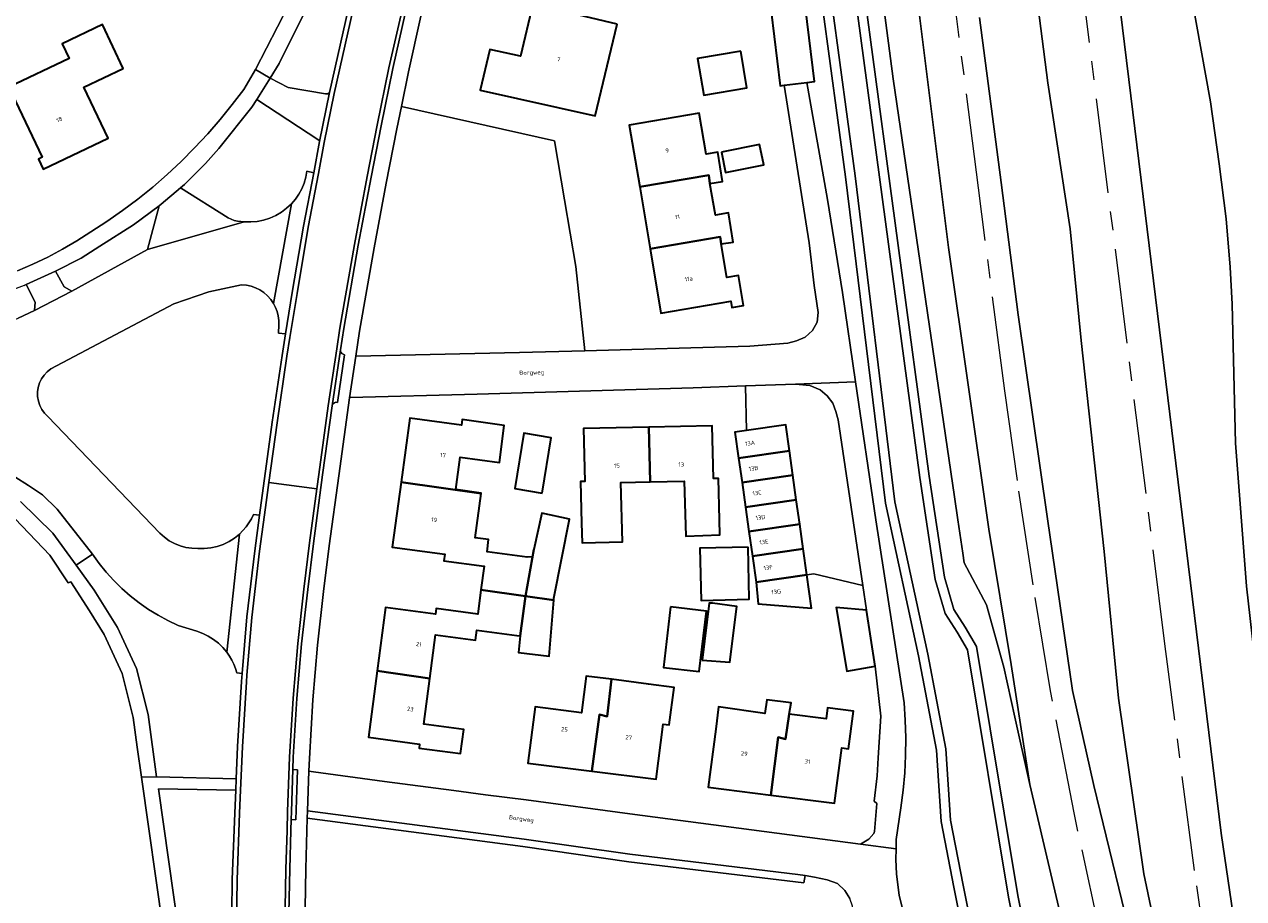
# Model space of a CAD drawing. Header units: metres. Extents: x 229229 to 231729, y 593167 to 595667.
# Tile 172 of 256: x 230402 to 230531, y 594104 to 594196. Entities that reach past the tile are written whole.
import ezdxf
from ezdxf.enums import TextEntityAlignment as Align

# ---------------------------------------------------------------- set-up
doc = ezdxf.new("R2010")
doc.units = ezdxf.units.M
doc.linetypes.add('AM-AS', pattern=[16, 10, -2, 2, -2])
for name, color, linetype, lineweight in [('B-WE-AM-AS_SPOOR-G', 10, 'AM-AS', 18), ('B-WE-GR-GRAS-GV', 60, 'Continuous', 13), ('B-WE-GR-GROENVOORZIENING-GV', 80, 'Continuous', 18), ('B-WE-OG-BEBOUWING-GV', 7, 'Continuous', 35), ('B-WE-OG-BEBOUWING-T18', 10, 'Continuous', 18), ('B-WE-OG-TERREIN_ERF-GV', 7, 'Continuous', 18), ('B-WE-OG-TOPOGRAFIE-T18', 10, 'Continuous', 18), ('B-WE-OG-WATER-GV', 130, 'Continuous', 18), ('B-WE-OG-WATER_SLOOT-GV', 120, 'Continuous', 18), ('B-WE-VH-VERHARDING_GESLOTEN-GV', 252, 'Continuous', 18), ('B-WE-VH-VERHARDING_HALFVERHARDING-GV', 252, 'Continuous', 18), ('B-WE-VH-VERHARDING_OPEN-GV', 252, 'Continuous', 18), ('B-WE-VH-VERHARDING_TEGEL-GV', 252, 'Continuous', 18)]:
    doc.layers.add(name, color=color, linetype=linetype, lineweight=lineweight)
doc.styles.add('NLCS-ISO-M250-T18', font='NLCS-ISO.ttf', dxfattribs={"height": 0.45})

msp = doc.modelspace()

# ---------------------------------------------------------------- linework, layer by layer
at = {"layer": 'B-WE-AM-AS_SPOOR-G'}
for points in [[(230548.562, 594014.782), (230543.17, 594030.301), (230540.868, 594037.49), (230537.615, 594048.101), (230535.032, 594057.813), (230532.539, 594068.018), (230530.813, 594075.99), (230529.595, 594082.631), (230527.567, 594095.425), (230525.892, 594106.963), (230522.786, 594130.884), (230498.538, 594323.805)], [(230546.805, 594014.026), (230538.79, 594031.267), (230535.405, 594039.314), (230533.565, 594043.869), (230529.499, 594054.56), (230525.177, 594067.266), (230522.473, 594076.105), (230520.144, 594084.147), (230516.143, 594099.373), (230513.182, 594113.049), (230510.714, 594125.91), (230508.856, 594137.094), (230507.201, 594148.137), (230505.891, 594157.588), (230503.086, 594179.036), (230496.577, 594230.362), (230493.908, 594252.155), (230489.486, 594285.946), (230487.937, 594299.061), (230485.446, 594318.39), (230484.983, 594322.132)]]:
    msp.add_lwpolyline(points, dxfattribs=at)
at = {"layer": 'B-WE-GR-GRAS-GV'}
for points in [[(230486.921, 594245.359), (230494.09, 594190.522), (230500.562, 594146.41), (230500.918, 594143.985), (230501.438, 594140.443), (230501.587, 594139.426), (230503.931, 594135.017), (230505.781, 594128.406), (230506.947, 594123.142), (230508.519, 594116.046), (230506.541, 594128.683), (230504.19, 594142.99), (230499.953, 594172.716), (230496.341, 594201.486)], [(230503.203, 594196.998), (230505.479, 594179.602), (230507.303, 594165.617), (230510.395, 594144.076), (230513.028, 594125.947), (230515.27, 594115.922), (230519.882, 594096.986), (230520.913, 594095.501), (230522.517, 594089.337), (230523.471, 594092.712), (230520.544, 594106.6), (230517.874, 594125.137), (230516.379, 594140.647), (230513.924, 594162.897), (230512.782, 594174.699), (230510.426, 594190.097), (230507.758, 594210.914)], [(230588.178, 593932.954), (230580.3, 593950.253), (230572.004, 593970.463), (230565.943, 593989.164), (230558.041, 594010.541), (230548.463, 594052.013), (230545.625, 594067.415), (230544.831, 594070.368), (230543.687, 594072.815), (230542.039, 594075.892), (230532.374, 594128.263), (230531.387, 594136.984), (230530.244, 594152.066), (230529.89, 594166.74), (230529.678, 594170.645), (230529.241, 594175.749), (230528.509, 594181.551), (230527.575, 594188.091), (230524.617, 594204.492)], [(230518.089, 594197.655), (230528.706, 594110.885), (230531.264, 594093.652), (230532.897, 594084.32), (230534.855, 594073.835), (230536.728, 594064.774), (230538.485, 594057.621), (230541.779, 594045.425), (230543.579, 594039.062), (230544.852, 594037.668), (230545.753, 594035.285), (230545.752, 594032.985), (230565.853, 593976.14), (230572.162, 593959.654), (230574.857, 593953.398), (230576.774, 593949.562), (230577.939, 593948.422), (230578.556, 593947.398), (230578.812, 593946.599), (230578.956, 593945.107)]]:
    msp.add_lwpolyline(points, dxfattribs=at)
at = {"layer": 'B-WE-GR-GROENVOORZIENING-GV'}
for points in [[(230531.675, 594031.712), (230529.385, 594039.759), (230526.903, 594046.797), (230524.772, 594051.113), (230524.046, 594052.976), (230523.646, 594054.002), (230523.449, 594055.05), (230521.435, 594065.774), (230519.46, 594072.222), (230519.403, 594072.427), (230515.467, 594086.541), (230508.519, 594116.046), (230506.947, 594123.142), (230505.781, 594128.406), (230503.931, 594135.017), (230501.587, 594139.426), (230501.438, 594140.443), (230500.918, 594143.985), (230500.562, 594146.41), (230494.09, 594190.522), (230486.921, 594245.359)], [(230524.617, 594204.492), (230527.575, 594188.091), (230528.509, 594181.551), (230529.241, 594175.749), (230529.678, 594170.645), (230529.89, 594166.74), (230530.244, 594152.066), (230531.387, 594136.984), (230532.374, 594128.263), (230542.039, 594075.892), (230543.687, 594072.815), (230544.831, 594070.368), (230545.625, 594067.415), (230548.463, 594052.013), (230558.041, 594010.541), (230565.943, 593989.164), (230572.004, 593970.463), (230580.3, 593950.253), (230588.178, 593932.954)], [(230491.352, 594197.308), (230497.887, 594148.569), (230499.51, 594137.905), (230500.499, 594134.515), (230501.71, 594132.63), (230502.906, 594130.598), (230507.251, 594104.299), (230511.482, 594083.163), (230515.39, 594069.312), (230515.247, 594067.699), (230514.645, 594066.504), (230512.703, 594065.803), (230510.404, 594066.648), (230516.858, 594049.742), (230516.757, 594050.077), (230517.088, 594051.331), (230518.307, 594052.128), (230520.346, 594052.14), (230533.335, 594016.97), (230544.501, 593992.17), (230553.824, 593973.727), (230574.035, 593934.433)], [(230401.996, 594145.916), (230405.392, 594142.579), (230407.86, 594139.177), (230409.6, 594140.337), (230405.863, 594145.096), (230404.321, 594146.619), (230402.841, 594147.591), (230401.404, 594148.524)]]:
    msp.add_lwpolyline(points, dxfattribs=at)
for points in [[(230439.624, 594211.543), (230439.497, 594211.728), (230439.295, 594211.827), (230436.834, 594212.278), (230436.207, 594209.867), (230434.316, 594203.893), (230431.978, 594197.541), (230429.289, 594192.141), (230428.335, 594190.618), (230430.223, 594189.617), (230434.192, 594188.96), (230434.412, 594188.965), (230434.601, 594189.079), (230436.915, 594199.439), (230439.55, 594211.184)], [(230432.214, 594180.776), (230432.937, 594180.626), (230433.564, 594183.92), (230433.464, 594184.066), (230426.926, 594188.369), (230426.403, 594187.535), (230422.939, 594183.18), (230421.521, 594181.605), (230419.281, 594179.378), (230418.88, 594179.035), (230423.9, 594175.873), (230424.216, 594175.713), (230424.549, 594175.589), (230424.892, 594175.503), (230425.244, 594175.455), (230425.598, 594175.446), (230426.286, 594175.43), (230426.973, 594175.489), (230427.648, 594175.624), (230428.304, 594175.833), (230428.933, 594176.114), (230429.527, 594176.462), (230430.08, 594176.873), (230430.583, 594177.343), (230431.001, 594177.832), (230431.366, 594178.363), (230431.673, 594178.929), (230431.918, 594179.525), (230432.099, 594180.142)], [(230461.561, 594161.833), (230460.591, 594170.726), (230459.393, 594177.768), (230458.336, 594183.991), (230442.189, 594187.598), (230441.715, 594185.266), (230440.594, 594179.512), (230439.314, 594172.688), (230437.778, 594163.889), (230437.378, 594161.252), (230454.653, 594161.645)], [(230415.395, 594172.502), (230416.63, 594177.132), (230413.909, 594175.119), (230410.36, 594172.851), (230408.404, 594171.59), (230405.672, 594170.224), (230406.593, 594168.588), (230407.395, 594168.124)], [(230403.473, 594166.092), (230403.532, 594166.955), (230402.584, 594168.814), (230402.377, 594168.72), (230397.9, 594167.058), (230392.785, 594165.513), (230388.445, 594164.52), (230387.689, 594164.389), (230388.035, 594162.276), (230388.89, 594161.47), (230390.78, 594161.804), (230392.656, 594162.21), (230394.516, 594162.686), (230396.356, 594163.231), (230398.174, 594163.845), (230399.968, 594164.527), (230401.735, 594165.277)], [(230429.601, 594161.322), (230429.97, 594163.596), (230429.234, 594163.679), (230429.247, 594164.56), (230429.245, 594165.034), (230429.186, 594165.504), (230429.073, 594165.964), (230428.907, 594166.407), (230428.689, 594166.828), (230428.402, 594167.247), (230428.065, 594167.627), (230427.682, 594167.961), (230427.259, 594168.244), (230426.805, 594168.472), (230426.325, 594168.64), (230425.828, 594168.746), (230425.322, 594168.788), (230421.854, 594168.037), (230418.171, 594166.788), (230405.187, 594159.913), (230404.806, 594159.614), (230404.476, 594159.26), (230404.203, 594158.86), (230403.994, 594158.424), (230403.855, 594157.96), (230403.787, 594157.481), (230403.793, 594156.997), (230403.873, 594156.52), (230404.025, 594156.06), (230404.245, 594155.629), (230404.528, 594155.236), (230404.867, 594154.891), (230416.701, 594142.554), (230417.175, 594142.135), (230417.694, 594141.773), (230418.25, 594141.471), (230418.836, 594141.234), (230419.446, 594141.065), (230420.071, 594140.966), (230420.703, 594140.938), (230421.387, 594140.932), (230422.067, 594141.005), (230422.734, 594141.155), (230423.38, 594141.381), (230423.996, 594141.679), (230424.573, 594142.046), (230425.105, 594142.476), (230425.468, 594142.836), (230425.8, 594143.225), (230426.096, 594143.642), (230426.356, 594144.082), (230426.577, 594144.543), (230427.23, 594144.455), (230428.567, 594154.279)], [(230423.767, 594129.998), (230423.348, 594130.498), (230422.878, 594130.952), (230422.363, 594131.353), (230421.809, 594131.698), (230421.221, 594131.982), (230420.607, 594132.203), (230418.633, 594132.828), (230417.555, 594133.333), (230416.507, 594133.898), (230415.493, 594134.522), (230414.517, 594135.202), (230413.58, 594135.937), (230412.686, 594136.724), (230411.839, 594137.56), (230411.04, 594138.443), (230410.293, 594139.369), (230409.6, 594140.337), (230407.86, 594139.177), (230409.763, 594136.554), (230412.228, 594132.616), (230414.219, 594128.278), (230415.446, 594123.417), (230416.352, 594116.849), (230424.755, 594116.621), (230424.907, 594120.026), (230425.329, 594126.889), (230425.401, 594127.761), (230424.817, 594127.809), (230424.678, 594128.277), (230424.502, 594128.733), (230424.29, 594129.174), (230424.045, 594129.596)], [(230416.562, 594115.56), (230418.707, 594100.399), (230421.288, 594081.973), (230424.518, 594082.089), (230424.404, 594084.461), (230424.335, 594091.957), (230424.255, 594098.97), (230424.344, 594105.987), (230424.595, 594113.016), (230424.702, 594115.438)], [(230484.679, 594105.632), (230466.197, 594107.868), (230455.024, 594109.468), (230432.257, 594112.459), (230432.104, 594107.11), (230431.988, 594100.888), (230432.008, 594094.645), (230432.113, 594085.237), (230455.132, 594091.216), (230487.362, 594099.455), (230487.596, 594098.538), (230488.439, 594098.957), (230489.239, 594099.72), (230489.587, 594100.432), (230489.832, 594101.194), (230489.947, 594102.272), (230489.802, 594103.193), (230489.534, 594103.977), (230488.999, 594104.84), (230488.224, 594105.586), (230487.141, 594105.974), (230485.791, 594106.259), (230484.792, 594106.405)]]:
    msp.add_lwpolyline(points, close=True, dxfattribs=at)
at = {"layer": 'B-WE-OG-BEBOUWING-GV'}
for points in [[(230464.957, 594196.3), (230456.062, 594198.412), (230454.757, 594192.916), (230451.525, 594193.639), (230450.505, 594189.343), (230462.659, 594186.625)], [(230484.996, 594190.154), (230485.8, 594190.253), (230484.844, 594198.021), (230481.203, 594197.609), (230482.162, 594189.806), (230482.574, 594189.856)], [(230412.838, 594191.636), (230410.626, 594196.27), (230406.383, 594194.245), (230407.128, 594192.683), (230400.755, 594189.64), (230404.276, 594182.265), (230403.871, 594182.071), (230404.387, 594180.99), (230411.242, 594184.262), (230408.671, 594189.647)], [(230478.017, 594193.442), (230473.452, 594192.684), (230474.095, 594188.811), (230478.66, 594189.569)], [(230467.34, 594179.122), (230474.624, 594180.363), (230474.759, 594179.48), (230476.091, 594179.69), (230475.579, 594182.803), (230474.358, 594182.597), (230473.633, 594186.901), (230466.24, 594185.657)], [(230475.972, 594182.792), (230476.409, 594180.652), (230480.431, 594181.47), (230479.994, 594183.611)], [(230474.759, 594179.48), (230474.624, 594180.363), (230467.34, 594179.122), (230468.439, 594172.593), (230475.82, 594173.842), (230475.945, 594173.107), (230477.205, 594173.295), (230476.698, 594176.377), (230475.351, 594176.151)], [(230475.945, 594173.107), (230475.82, 594173.842), (230468.439, 594172.593), (230469.58, 594165.811), (230476.966, 594167.054), (230477.077, 594166.398), (230478.302, 594166.605), (230477.768, 594169.778), (230476.543, 594169.571)], [(230442.16, 594147.957), (230450.595, 594146.752), (230450.599, 594146.779), (230447.922, 594147.172), (230448.376, 594150.591), (230452.53, 594150.016), (230453.029, 594153.936), (230448.602, 594154.555), (230448.527, 594153.952), (230443.08, 594154.719)], [(230457.054, 594146.792), (230458.011, 594152.635), (230455.116, 594153.109), (230454.159, 594147.265)], [(230461.192, 594143.634), (230461.28, 594141.533), (230465.517, 594141.639), (230465.349, 594147.926), (230468.461, 594147.993), (230468.299, 594153.747), (230461.413, 594153.606), (230461.557, 594148.019), (230461.087, 594148.01)], [(230475.752, 594143.959), (230475.644, 594148.352), (230475.119, 594148.34), (230474.976, 594153.884), (230468.299, 594153.747), (230468.461, 594147.993), (230472.041, 594148.07), (230472.218, 594142.257), (230475.815, 594142.403)], [(230483.138, 594151.256), (230482.752, 594153.997), (230478.629, 594153.414), (230477.394, 594153.239), (230477.78, 594150.5)], [(230483.138, 594151.256), (230477.78, 594150.5), (230478.144, 594147.918), (230483.502, 594148.674)], [(230442.16, 594147.957), (230441.225, 594141.087), (230446.767, 594140.352), (230446.673, 594139.639), (230450.916, 594139.069), (230450.589, 594136.577), (230455.281, 594135.905), (230456.18, 594140.831), (230456.017, 594140.076), (230455.457, 594140.042), (230451.232, 594140.613), (230451.398, 594141.883), (230449.979, 594142.076), (230450.595, 594146.752)], [(230483.868, 594146.077), (230483.502, 594148.674), (230478.144, 594147.918), (230478.51, 594145.327)], [(230478.51, 594145.327), (230478.874, 594142.744), (230484.231, 594143.502), (230483.868, 594146.077)], [(230458.272, 594135.477), (230458.292, 594135.713), (230459.931, 594144.028), (230457.018, 594144.694), (230456.18, 594140.831), (230455.281, 594135.905)], [(230479.239, 594140.153), (230484.597, 594140.908), (230484.231, 594143.502), (230478.874, 594142.744)], [(230478.783, 594141.091), (230473.693, 594140.969), (230473.825, 594135.462), (230478.914, 594135.584)], [(230484.597, 594140.908), (230479.239, 594140.153), (230479.627, 594137.402), (230484.983, 594138.168)], [(230479.627, 594137.402), (230479.864, 594135.102), (230485.477, 594134.661), (230484.983, 594138.168)], [(230450.589, 594136.577), (230450.253, 594134.01), (230445.874, 594134.596), (230445.796, 594134.001), (230440.5, 594134.706), (230439.626, 594128.016), (230445.179, 594127.221), (230445.781, 594131.828), (230450.028, 594131.26), (230450.168, 594132.324), (230454.378, 594131.761), (230454.734, 594131.722), (230455.281, 594135.905)], [(230458.272, 594135.477), (230455.281, 594135.905), (230454.734, 594131.722), (230454.54, 594129.98), (230457.776, 594129.596)], [(230470.607, 594134.788), (230469.845, 594128.396), (230473.614, 594127.947), (230474.376, 594134.339)], [(230473.919, 594129.145), (230476.863, 594128.946), (230477.609, 594134.816), (230475.02, 594135.161), (230474.692, 594135.175)], [(230492.202, 594128.51), (230491.291, 594134.444), (230488.092, 594134.703), (230489.208, 594128.002)], [(230445.179, 594127.221), (230439.626, 594128.016), (230438.713, 594121.02), (230444.118, 594120.295), (230444.064, 594119.881), (230448.442, 594119.289), (230448.777, 594121.847), (230444.551, 594122.417)], [(230462.282, 594117.453), (230463.098, 594123.409), (230463.914, 594123.222), (230464.382, 594127.149), (230461.708, 594127.478), (230461.206, 594123.599), (230456.304, 594124.232), (230455.541, 594118.296)], [(230463.914, 594123.222), (230463.098, 594123.409), (230462.282, 594117.453), (230469.081, 594116.602), (230469.837, 594122.393), (230470.445, 594122.317), (230470.963, 594126.289), (230468.283, 594126.631), (230464.382, 594127.149)], [(230481.192, 594114.911), (230481.97, 594121.031), (230482.721, 594120.819), (230483.134, 594123.451), (230483.323, 594124.658), (230480.752, 594124.987), (230480.559, 594123.519), (230475.672, 594124.238), (230475.373, 594121.856), (230474.574, 594115.742)], [(230481.192, 594114.911), (230487.913, 594114.067), (230488.689, 594119.885), (230489.388, 594119.796), (230489.914, 594123.756), (230487.168, 594124.109), (230487.017, 594122.968), (230483.134, 594123.451), (230482.721, 594120.819), (230481.97, 594121.031)]]:
    msp.add_lwpolyline(points, close=True, dxfattribs=at)
at = {"layer": 'B-WE-OG-TERREIN_ERF-GV'}
for points in [[(230401.662, 594170.253), (230403.274, 594170.951), (230404.858, 594171.712), (230406.409, 594172.536), (230407.927, 594173.421), (230409.408, 594174.366), (230411.103, 594175.464), (230412.758, 594176.621), (230414.371, 594177.836), (230415.941, 594179.107), (230417.465, 594180.431), (230418.941, 594181.809), (230420.368, 594183.238), (230421.745, 594184.715), (230423.068, 594186.241), (230424.337, 594187.812), (230425.55, 594189.426), (230426.804, 594191.509), (230430.292, 594198.287)], [(230464.957, 594196.3), (230462.659, 594186.625), (230450.505, 594189.343), (230451.525, 594193.639), (230454.757, 594192.916), (230456.062, 594198.412)], [(230484.844, 594198.021), (230485.8, 594190.253), (230484.996, 594190.154), (230487.17, 594177.782), (230488.746, 594167.965), (230490.126, 594158.553), (230492.263, 594143.973), (230495.248, 594124.654), (230495.374, 594122.808), (230495.427, 594120.959), (230495.407, 594119.109), (230495.315, 594117.261), (230495.15, 594115.418), (230494.913, 594113.583), (230494.422, 594110.227), (230494.406, 594109.25), (230494.387, 594108.104), (230494.454, 594106.603), (230494.713, 594104.303), (230496.312, 594098.026)], [(230564.969, 593940.9), (230555.776, 593959.946), (230546.091, 593979.105), (230540.807, 593989.928), (230534.774, 594002.538), (230524.102, 594030.125), (230516.959, 594049.407), (230516.858, 594049.742), (230510.404, 594066.648), (230509.685, 594068.609), (230507.883, 594073.782), (230504.301, 594086.114), (230500.516, 594105.203), (230499.155, 594112.141), (230498.667, 594119.662), (230496.77, 594129.608), (230493.297, 594145.72), (230489.081, 594180.171), (230486.646, 594198.131)], [(230444.259, 594197.14), (230442.938, 594191.283), (230442.189, 594187.598), (230458.336, 594183.991), (230459.393, 594177.768), (230460.591, 594170.726), (230461.561, 594161.833), (230478.951, 594162.308), (230482.976, 594162.64), (230483.897, 594162.86), (230484.79, 594163.255), (230485.596, 594163.981), (230486.087, 594164.832), (230486.17, 594165.861), (230485.765, 594168.728), (230485.219, 594173.232), (230482.574, 594189.856), (230482.162, 594189.806), (230481.203, 594197.609)], [(230385.184, 594065.167), (230415.596, 594069.759), (230420.865, 594072.281), (230420.656, 594073.919), (230417.049, 594100.7), (230414.757, 594116.81), (230414.304, 594119.989), (230413.872, 594123.116), (230412.704, 594127.745), (230410.818, 594131.853), (230409.257, 594134.358), (230407.317, 594137.443), (230407.025, 594137.311), (230405.095, 594140.247), (230401.425, 594144.07)]]:
    msp.add_lwpolyline(points, dxfattribs=at)
for points in [[(230406.383, 594194.245), (230410.626, 594196.27), (230412.838, 594191.636), (230408.671, 594189.647), (230411.242, 594184.262), (230404.387, 594180.99), (230403.871, 594182.071), (230404.276, 594182.265), (230400.755, 594189.64), (230407.128, 594192.683)], [(230474.095, 594188.811), (230473.452, 594192.684), (230478.017, 594193.442), (230478.66, 594189.569)], [(230478.302, 594166.605), (230477.077, 594166.398), (230476.966, 594167.054), (230469.58, 594165.811), (230468.439, 594172.593), (230467.34, 594179.122), (230466.24, 594185.657), (230473.633, 594186.901), (230474.358, 594182.597), (230475.579, 594182.803), (230476.091, 594179.69), (230474.759, 594179.48), (230475.351, 594176.151), (230476.698, 594176.377), (230477.205, 594173.295), (230475.945, 594173.107), (230476.543, 594169.571), (230477.768, 594169.778)], [(230476.409, 594180.652), (230475.972, 594182.792), (230479.994, 594183.611), (230480.431, 594181.47)], [(230478.874, 594142.744), (230478.51, 594145.327), (230478.144, 594147.918), (230477.78, 594150.5), (230477.394, 594153.239), (230478.629, 594153.414), (230478.527, 594158.115), (230472.997, 594157.906), (230450.185, 594157.228), (230436.786, 594156.887), (230436.714, 594156.864), (230435.584, 594148.632), (230434.583, 594141.219), (230433.986, 594136.408), (230433.347, 594130.745), (230432.843, 594124.976), (230432.48, 594118.781), (230432.43, 594117.439), (230432.908, 594117.361), (230440.419, 594116.346), (230447.722, 594115.41), (230451.077, 594114.929), (230455.374, 594114.419), (230466.286, 594112.923), (230490.63, 594109.743), (230491.526, 594110.271), (230492.062, 594110.845), (230492.134, 594111.067), (230492.378, 594114.04), (230492.082, 594114.272), (230492.407, 594116.945), (230492.501, 594118.833), (230492.789, 594123.255), (230492.202, 594128.51), (230489.208, 594128.002), (230488.092, 594134.703), (230491.291, 594134.444), (230490.892, 594137.035), (230485.734, 594138.264), (230484.983, 594138.168), (230485.477, 594134.661), (230479.864, 594135.102), (230479.627, 594137.402), (230479.239, 594140.153)], [(230439.626, 594128.016), (230440.5, 594134.706), (230445.796, 594134.001), (230445.874, 594134.596), (230450.253, 594134.01), (230450.589, 594136.577), (230450.916, 594139.069), (230446.673, 594139.639), (230446.767, 594140.352), (230441.225, 594141.087), (230442.16, 594147.957), (230443.08, 594154.719), (230448.527, 594153.952), (230448.602, 594154.555), (230453.029, 594153.936), (230452.53, 594150.016), (230448.376, 594150.591), (230447.922, 594147.172), (230450.599, 594146.779), (230450.595, 594146.752), (230449.979, 594142.076), (230451.398, 594141.883), (230451.232, 594140.613), (230455.457, 594140.042), (230456.017, 594140.076), (230456.18, 594140.831), (230457.018, 594144.694), (230459.931, 594144.028), (230458.292, 594135.713), (230458.272, 594135.477), (230457.776, 594129.596), (230454.54, 594129.98), (230454.734, 594131.722), (230454.378, 594131.761), (230450.168, 594132.324), (230450.028, 594131.26), (230445.781, 594131.828), (230445.179, 594127.221), (230444.551, 594122.417), (230448.777, 594121.847), (230448.442, 594119.289), (230444.064, 594119.881), (230444.118, 594120.295), (230438.713, 594121.02)], [(230457.054, 594146.792), (230454.159, 594147.265), (230455.116, 594153.109), (230458.011, 594152.635)], [(230468.299, 594153.747), (230474.976, 594153.884), (230475.119, 594148.34), (230475.644, 594148.352), (230475.752, 594143.959), (230475.815, 594142.403), (230472.218, 594142.257), (230472.041, 594148.07), (230468.461, 594147.993), (230465.349, 594147.926), (230465.517, 594141.639), (230461.28, 594141.533), (230461.192, 594143.634), (230461.087, 594148.01), (230461.557, 594148.019), (230461.413, 594153.606)], [(230478.783, 594141.091), (230478.914, 594135.584), (230473.825, 594135.462), (230473.693, 594140.969)], [(230470.607, 594134.788), (230474.376, 594134.339), (230473.614, 594127.947), (230469.845, 594128.396)], [(230475.02, 594135.161), (230477.609, 594134.816), (230476.863, 594128.946), (230473.919, 594129.145), (230474.692, 594135.175)], [(230464.382, 594127.149), (230468.283, 594126.631), (230470.963, 594126.289), (230470.445, 594122.317), (230469.837, 594122.393), (230469.081, 594116.602), (230462.282, 594117.453), (230455.541, 594118.296), (230456.304, 594124.232), (230461.206, 594123.599), (230461.708, 594127.478)], [(230487.017, 594122.968), (230487.168, 594124.109), (230489.914, 594123.756), (230489.388, 594119.796), (230488.689, 594119.885), (230487.913, 594114.067), (230481.192, 594114.911), (230474.574, 594115.742), (230475.373, 594121.856), (230475.672, 594124.238), (230480.559, 594123.519), (230480.752, 594124.987), (230483.323, 594124.658), (230483.134, 594123.451)]]:
    msp.add_lwpolyline(points, close=True, dxfattribs=at)
at = {"layer": 'B-WE-OG-WATER-GV'}
msp.add_lwpolyline([(230487.64, 594198.244), (230490.073, 594180.299), (230494.284, 594145.886), (230497.75, 594129.807), (230499.661, 594119.789), (230500.149, 594112.27), (230501.497, 594105.396), (230505.273, 594086.351), (230508.836, 594074.086), (230510.627, 594068.946), (230511.184, 594067.427), (230512.706, 594066.867), (230513.931, 594067.309), (230514.268, 594067.978), (230514.378, 594069.217), (230510.509, 594082.929), (230506.267, 594104.119), (230501.95, 594130.251), (230500.858, 594132.106), (230499.58, 594134.096), (230498.531, 594137.689), (230496.897, 594148.427), (230490.361, 594197.176)], dxfattribs=at)
at = {"layer": 'B-WE-OG-WATER_SLOOT-GV'}
for points in [[(230486.646, 594198.131), (230489.081, 594180.171), (230493.297, 594145.72), (230496.77, 594129.608), (230498.667, 594119.662), (230499.155, 594112.141), (230500.516, 594105.203), (230504.301, 594086.114), (230507.883, 594073.782), (230509.685, 594068.609), (230510.404, 594066.648), (230512.703, 594065.803), (230514.645, 594066.504), (230515.247, 594067.699), (230515.39, 594069.312), (230511.482, 594083.163), (230507.251, 594104.299), (230502.906, 594130.598), (230501.71, 594132.63), (230500.499, 594134.515), (230499.51, 594137.905), (230497.887, 594148.569), (230491.352, 594197.308)], [(230490.361, 594197.176), (230496.897, 594148.427), (230498.531, 594137.689), (230499.58, 594134.096), (230500.858, 594132.106), (230501.95, 594130.251), (230506.267, 594104.119), (230510.509, 594082.929), (230514.378, 594069.217), (230514.268, 594067.978), (230513.931, 594067.309), (230512.706, 594066.867), (230511.184, 594067.427), (230510.627, 594068.946), (230508.836, 594074.086), (230505.273, 594086.351), (230501.497, 594105.396), (230500.149, 594112.27), (230499.661, 594119.789), (230497.75, 594129.807), (230494.284, 594145.886), (230490.073, 594180.299), (230487.64, 594198.244)]]:
    msp.add_lwpolyline(points, dxfattribs=at)
at = {"layer": 'B-WE-VH-VERHARDING_GESLOTEN-GV'}
for points in [[(230436.915, 594199.439), (230434.601, 594189.079), (230433.564, 594183.92), (230432.937, 594180.626), (230431.866, 594174.964), (230430.679, 594167.964), (230429.97, 594163.596), (230429.601, 594161.322), (230428.567, 594154.279), (230427.23, 594144.455), (230426.724, 594140.712), (230425.891, 594133.717), (230425.401, 594127.761), (230425.329, 594126.889), (230424.907, 594120.026), (230424.755, 594116.621), (230424.702, 594115.438), (230424.595, 594113.016), (230424.344, 594105.987), (230424.255, 594098.97)], [(230424.755, 594098.97), (230424.844, 594105.975), (230425.095, 594112.996), (230425.202, 594115.416), (230425.406, 594120), (230425.828, 594126.853), (230425.886, 594127.562), (230426.389, 594133.667), (230427.22, 594140.649), (230427.844, 594145.262), (230428.205, 594147.916), (230429.062, 594154.209), (230430.095, 594161.246), (230430.415, 594163.211), (230431.172, 594167.882), (230432.358, 594174.876), (230433.428, 594180.533), (230434.055, 594183.827), (230435.091, 594188.98), (230437.403, 594199.33)], [(230437.403, 594199.33), (230435.091, 594188.98), (230434.055, 594183.827), (230433.428, 594180.533), (230432.358, 594174.876), (230431.172, 594167.882), (230430.415, 594163.211), (230430.095, 594161.246), (230429.062, 594154.209), (230428.205, 594147.916), (230433.276, 594147.231), (230433.484, 594148.771), (230434.476, 594156.002), (230435.374, 594162.04), (230435.705, 594164.228), (230437.245, 594173.051), (230438.591, 594180.216), (230439.65, 594185.651), (230440.88, 594191.701), (230442.222, 594197.65)], [(230442.222, 594197.65), (230440.88, 594191.701), (230439.65, 594185.651), (230438.591, 594180.216), (230437.245, 594173.051), (230435.705, 594164.228), (230435.374, 594162.04), (230434.476, 594156.002), (230433.484, 594148.771), (230433.276, 594147.231), (230432.505, 594141.531), (230431.902, 594136.667), (230431.254, 594130.927), (230431.003, 594128.039), (230430.75, 594125.149), (230430.385, 594118.93), (230430.174, 594113.185), (230430.118, 594111.191), (230430.003, 594107.093), (230429.888, 594100.918)], [(230430.288, 594100.915), (230430.403, 594107.084), (230430.518, 594111.18), (230430.55, 594112.329), (230430.574, 594113.172), (230430.737, 594117.614), (230430.784, 594118.907), (230431.149, 594125.12), (230431.401, 594128.004), (230431.652, 594130.887), (230432.299, 594136.62), (230432.902, 594141.48), (230433.88, 594148.717), (230434.88, 594155.997), (230435.762, 594161.93), (230436.1, 594164.164), (230437.639, 594172.98), (230438.984, 594180.141), (230440.042, 594185.573), (230441.271, 594191.617), (230442.612, 594197.561)], [(230429.888, 594100.918), (230430.003, 594107.093), (230430.118, 594111.191), (230430.174, 594113.185), (230430.385, 594118.93), (230430.75, 594125.149), (230431.003, 594128.039), (230431.254, 594130.927), (230431.902, 594136.667), (230432.505, 594141.531), (230433.276, 594147.231), (230428.205, 594147.916), (230427.844, 594145.262), (230427.22, 594140.649), (230426.389, 594133.667), (230425.886, 594127.562), (230425.828, 594126.853), (230425.406, 594120), (230425.202, 594115.416), (230425.095, 594112.996), (230424.844, 594105.975), (230424.755, 594098.97)]]:
    msp.add_lwpolyline(points, dxfattribs=at)
at = {"layer": 'B-WE-VH-VERHARDING_HALFVERHARDING-GV'}
for points in [[(230507.758, 594210.914), (230510.426, 594190.097), (230512.782, 594174.699), (230513.924, 594162.897), (230516.379, 594140.647), (230517.874, 594125.137), (230520.544, 594106.6), (230523.471, 594092.712), (230522.517, 594089.337), (230520.913, 594095.501), (230519.882, 594096.986), (230515.27, 594115.922), (230513.028, 594125.947), (230510.395, 594144.076), (230507.303, 594165.617), (230505.479, 594179.602), (230503.203, 594196.998)], [(230496.341, 594201.486), (230499.953, 594172.716), (230504.19, 594142.99), (230506.541, 594128.683), (230508.519, 594116.046), (230515.467, 594086.541), (230519.403, 594072.427), (230519.722, 594072.098), (230521.302, 594067.273), (230522.76, 594062.986), (230524.99, 594056.792), (230528.985, 594045.636), (230531.244, 594040.023), (230534.32, 594032.76), (230538.925, 594022.484), (230544.242, 594012.033), (230548.431, 594003.567), (230551.834, 593995.62), (230552.975, 593992.083), (230553.384, 593988.587), (230559.039, 593973.557), (230563.243, 593962.914), (230570.387, 593946.466), (230580.314, 593926.245)], [(230578.956, 593945.107), (230578.812, 593946.599), (230578.556, 593947.398), (230577.939, 593948.422), (230576.774, 593949.562), (230574.857, 593953.398), (230572.162, 593959.654), (230565.853, 593976.14), (230545.752, 594032.985), (230545.753, 594035.285), (230544.852, 594037.668), (230543.579, 594039.062), (230541.779, 594045.425), (230538.485, 594057.621), (230536.728, 594064.774), (230534.855, 594073.835), (230532.897, 594084.32), (230531.264, 594093.652), (230528.706, 594110.885), (230518.089, 594197.655)]]:
    msp.add_lwpolyline(points, dxfattribs=at)
at = {"layer": 'B-WE-VH-VERHARDING_OPEN-GV'}
for points in [[(230430.292, 594198.287), (230426.804, 594191.509), (230428.335, 594190.618), (230429.289, 594192.141), (230431.978, 594197.541)], [(230442.612, 594197.561), (230441.271, 594191.617), (230440.042, 594185.573), (230438.984, 594180.141), (230437.639, 594172.98), (230436.1, 594164.164), (230435.762, 594161.93), (230435.771, 594161.782), (230435.825, 594161.643), (230435.92, 594161.528), (230436.045, 594161.448), (230436.189, 594161.411), (230435.436, 594156.375), (230435.287, 594156.38), (230435.144, 594156.339), (230435.021, 594156.255), (230434.93, 594156.137), (230434.88, 594155.997), (230433.88, 594148.717), (230432.902, 594141.48), (230432.299, 594136.62), (230431.652, 594130.887), (230431.401, 594128.004), (230431.149, 594125.12), (230430.784, 594118.907), (230430.737, 594117.614), (230431.236, 594117.595), (230431.05, 594112.315), (230430.55, 594112.329), (230430.518, 594111.18), (230430.403, 594107.084), (230430.288, 594100.915)], [(230431.988, 594100.888), (230432.104, 594107.11), (230432.257, 594112.459), (230432.28, 594113.263), (230432.43, 594117.439), (230432.48, 594118.781), (230432.843, 594124.976), (230433.347, 594130.745), (230433.986, 594136.408), (230434.583, 594141.219), (230435.584, 594148.632), (230436.714, 594156.864), (230437.378, 594161.252), (230437.778, 594163.889), (230439.314, 594172.688), (230440.594, 594179.512), (230441.715, 594185.266), (230442.189, 594187.598), (230442.938, 594191.283), (230444.259, 594197.14)], [(230402.377, 594168.72), (230402.584, 594168.814), (230405.672, 594170.224), (230408.404, 594171.59), (230410.36, 594172.851), (230413.909, 594175.119), (230416.63, 594177.132), (230416.842, 594177.289), (230418.88, 594179.035), (230419.281, 594179.378), (230421.521, 594181.605), (230422.939, 594183.18), (230426.403, 594187.535), (230426.926, 594188.369), (230428.335, 594190.618), (230426.804, 594191.509), (230425.55, 594189.426), (230424.337, 594187.812), (230423.068, 594186.241), (230421.745, 594184.715), (230420.368, 594183.238), (230418.941, 594181.809), (230417.465, 594180.431), (230415.941, 594179.107), (230414.371, 594177.836), (230412.758, 594176.621), (230411.103, 594175.464), (230409.408, 594174.366), (230407.927, 594173.421), (230406.409, 594172.536), (230404.858, 594171.712), (230403.274, 594170.951), (230401.662, 594170.253)], [(230401.404, 594148.524), (230402.841, 594147.591), (230404.321, 594146.619), (230405.863, 594145.096), (230409.6, 594140.337), (230410.293, 594139.369), (230411.04, 594138.443), (230411.839, 594137.56), (230412.686, 594136.724), (230413.58, 594135.937), (230414.517, 594135.202), (230415.493, 594134.522), (230416.507, 594133.898), (230417.555, 594133.333), (230418.633, 594132.828), (230420.607, 594132.203), (230421.221, 594131.982), (230421.809, 594131.698), (230422.363, 594131.353), (230422.878, 594130.952), (230423.348, 594130.498), (230423.767, 594129.998), (230425.105, 594142.476), (230424.573, 594142.046), (230423.996, 594141.679), (230423.38, 594141.381), (230422.734, 594141.155), (230422.067, 594141.005), (230421.387, 594140.932), (230420.703, 594140.938), (230420.071, 594140.966), (230419.446, 594141.065), (230418.836, 594141.234), (230418.25, 594141.471), (230417.694, 594141.773), (230417.175, 594142.135), (230416.701, 594142.554), (230404.867, 594154.891), (230404.528, 594155.236), (230404.245, 594155.629), (230404.025, 594156.06), (230403.873, 594156.52), (230403.793, 594156.997), (230403.787, 594157.481), (230403.855, 594157.96), (230403.994, 594158.424), (230404.203, 594158.86), (230404.476, 594159.26), (230404.806, 594159.614), (230405.187, 594159.913), (230418.171, 594166.788), (230421.854, 594168.037), (230425.322, 594168.788), (230425.828, 594168.746), (230426.325, 594168.64), (230426.805, 594168.472), (230427.259, 594168.244), (230427.682, 594167.961), (230428.065, 594167.627), (230428.402, 594167.247), (230428.689, 594166.828), (230430.583, 594177.343), (230430.08, 594176.873), (230429.527, 594176.462), (230428.933, 594176.114), (230428.304, 594175.833), (230427.648, 594175.624), (230426.973, 594175.489), (230426.286, 594175.43), (230425.598, 594175.446), (230415.395, 594172.502), (230407.395, 594168.124), (230403.473, 594166.092), (230401.735, 594165.277)], [(230401.425, 594144.07), (230405.095, 594140.247), (230407.025, 594137.311), (230407.317, 594137.443), (230409.257, 594134.358), (230410.818, 594131.853), (230412.704, 594127.745), (230413.872, 594123.116), (230414.304, 594119.989), (230414.757, 594116.81), (230416.352, 594116.849), (230415.446, 594123.417), (230414.219, 594128.278), (230412.228, 594132.616), (230409.763, 594136.554), (230407.86, 594139.177), (230405.392, 594142.579), (230401.996, 594145.916)], [(230418.707, 594100.399), (230416.562, 594115.56), (230424.702, 594115.438), (230424.755, 594116.621), (230416.352, 594116.849), (230414.757, 594116.81), (230417.049, 594100.7)], [(230496.312, 594098.026), (230494.713, 594104.303), (230494.454, 594106.603), (230494.387, 594108.104), (230494.406, 594109.25), (230490.63, 594109.743), (230466.286, 594112.923), (230455.374, 594114.419), (230451.077, 594114.929), (230447.722, 594115.41), (230440.419, 594116.346), (230432.908, 594117.361), (230432.43, 594117.439), (230432.28, 594113.263), (230455.133, 594110.261), (230466.302, 594108.661), (230484.035, 594106.516), (230484.792, 594106.405), (230485.791, 594106.259), (230487.141, 594105.974), (230488.224, 594105.586), (230488.999, 594104.84), (230489.534, 594103.977)]]:
    msp.add_lwpolyline(points, dxfattribs=at)
for points in [[(230433.564, 594183.92), (230434.601, 594189.079), (230434.412, 594188.965), (230434.192, 594188.96), (230430.223, 594189.617), (230428.335, 594190.618), (230426.926, 594188.369), (230433.464, 594184.066)], [(230436.714, 594156.864), (230436.786, 594156.887), (230450.185, 594157.228), (230472.997, 594157.906), (230478.527, 594158.115), (230483.794, 594158.314), (230490.126, 594158.553), (230488.746, 594167.965), (230487.17, 594177.782), (230484.996, 594190.154), (230482.574, 594189.856), (230485.219, 594173.232), (230485.765, 594168.728), (230486.17, 594165.861), (230486.087, 594164.832), (230485.596, 594163.981), (230484.79, 594163.255), (230483.897, 594162.86), (230482.976, 594162.64), (230478.951, 594162.308), (230461.561, 594161.833), (230454.653, 594161.645), (230437.378, 594161.252)], [(230431.866, 594174.964), (230432.937, 594180.626), (230432.214, 594180.776), (230432.099, 594180.142), (230431.918, 594179.525), (230431.673, 594178.929), (230431.366, 594178.363), (230431.001, 594177.832), (230430.583, 594177.343), (230428.689, 594166.828), (230428.907, 594166.407), (230429.073, 594165.964), (230429.186, 594165.504), (230429.245, 594165.034), (230429.247, 594164.56), (230429.234, 594163.679), (230429.97, 594163.596), (230430.679, 594167.964)], [(230418.88, 594179.035), (230416.842, 594177.289), (230416.63, 594177.132), (230415.395, 594172.502), (230425.598, 594175.446), (230425.244, 594175.455), (230424.892, 594175.503), (230424.549, 594175.589), (230424.216, 594175.713), (230423.9, 594175.873)], [(230405.672, 594170.224), (230402.584, 594168.814), (230403.532, 594166.955), (230403.473, 594166.092), (230407.395, 594168.124), (230406.593, 594168.588)], [(230436.189, 594161.411), (230436.045, 594161.448), (230435.92, 594161.528), (230435.825, 594161.643), (230435.771, 594161.782), (230435.762, 594161.93), (230434.88, 594155.997), (230434.93, 594156.137), (230435.021, 594156.255), (230435.144, 594156.339), (230435.287, 594156.38), (230435.436, 594156.375)], [(230495.248, 594124.654), (230492.263, 594143.973), (230490.126, 594158.553), (230483.794, 594158.314), (230485.306, 594158.147), (230486.402, 594157.688), (230487.137, 594157.064), (230487.729, 594156.291), (230488.045, 594155.395), (230488.279, 594154.524), (230490.892, 594137.035), (230491.291, 594134.444), (230492.202, 594128.51), (230492.789, 594123.255), (230492.501, 594118.833), (230492.407, 594116.945), (230492.082, 594114.272), (230492.378, 594114.04), (230492.134, 594111.067), (230492.062, 594110.845), (230491.526, 594110.271), (230490.63, 594109.743), (230494.406, 594109.25), (230494.422, 594110.227), (230494.913, 594113.583), (230495.15, 594115.418), (230495.315, 594117.261), (230495.407, 594119.109), (230495.427, 594120.959), (230495.374, 594122.808)], [(230426.724, 594140.712), (230427.23, 594144.455), (230426.577, 594144.543), (230426.356, 594144.082), (230426.096, 594143.642), (230425.8, 594143.225), (230425.468, 594142.836), (230425.105, 594142.476), (230423.767, 594129.998), (230424.045, 594129.596), (230424.29, 594129.174), (230424.502, 594128.733), (230424.678, 594128.277), (230424.817, 594127.809), (230425.401, 594127.761), (230425.891, 594133.717)], [(230430.737, 594117.614), (230430.574, 594113.172), (230430.55, 594112.329), (230431.05, 594112.315), (230431.236, 594117.595)], [(230432.257, 594112.459), (230455.024, 594109.468), (230466.197, 594107.868), (230484.679, 594105.632), (230484.792, 594106.405), (230484.035, 594106.516), (230466.302, 594108.661), (230455.133, 594110.261), (230432.28, 594113.263)]]:
    msp.add_lwpolyline(points, close=True, dxfattribs=at)
at = {"layer": 'B-WE-VH-VERHARDING_TEGEL-GV'}
msp.add_lwpolyline([(230490.892, 594137.035), (230488.279, 594154.524), (230488.045, 594155.395), (230487.729, 594156.291), (230487.137, 594157.064), (230486.402, 594157.688), (230485.306, 594158.147), (230483.794, 594158.314), (230478.527, 594158.115), (230478.629, 594153.414), (230482.752, 594153.997), (230483.138, 594151.256), (230483.502, 594148.674), (230483.868, 594146.077), (230484.231, 594143.502), (230484.597, 594140.908), (230484.983, 594138.168), (230485.734, 594138.264)], close=True, dxfattribs=at)

# ---------------------------------------------------------------- texts
at = {"layer": 'B-WE-OG-BEBOUWING-T18', "style": 'NLCS-ISO-M250-T18'}
for s, rotation, p in [('7', 346.7, (230458.791, 594192.592)), ('18', 25.5, (230406.091, 594186.236)), ('9', 9.5, (230470.238, 594182.977)), ('11', 10, (230471.323, 594175.956)), ('11a', 9.6, (230472.513, 594169.414)), ('13A', 8, (230478.984, 594152.069)), ('17', 352.3, (230446.583, 594150.799)), ('15', 1.3, (230464.938, 594149.677)), ('13B', 8, (230479.359, 594149.407)), ('13C', 8, (230479.724, 594146.817)), ('19', 352.5, (230445.656, 594143.983)), ('13D', 8, (230480.089, 594144.231)), ('13E', 8, (230480.453, 594141.646)), ('13F', 8, (230480.897, 594138.932)), ('13G', 5.9, (230481.743, 594136.379)), ('21', 352.6, (230444.029, 594130.843)), ('23', 352.6, (230443.136, 594124)), ('25', 352.7, (230459.408, 594121.844)), ('27', 352.5, (230466.178, 594120.997)), ('29', 352.6, (230478.381, 594119.295)), ('31', 352.5, (230485.051, 594118.458))]:
    msp.add_text(s, height=0.45, rotation=rotation, dxfattribs=at).set_placement(p, align=Align.MIDDLE)
msp.add_text('13', height=0.45, dxfattribs=at).set_placement((230471.72, 594149.816), align=Align.MIDDLE)
at = {"layer": 'B-WE-OG-TOPOGRAFIE-T18', "style": 'NLCS-ISO-M250-T18'}
for rotation, p in [(1.7, (230455.951, 594159.463)), (352.6, (230454.851, 594112.353))]:
    msp.add_text('Borgweg', height=0.45, rotation=rotation, dxfattribs=at).set_placement(p, align=Align.MIDDLE)

doc.saveas('drawing.dxf')
